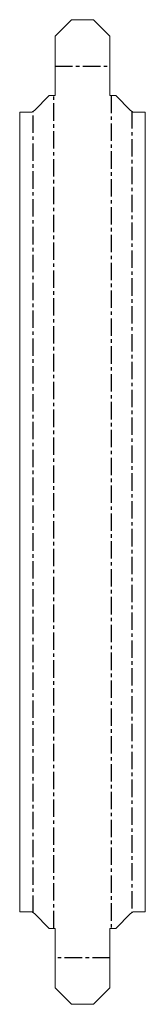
# Model space of a CAD drawing. Header units: millimetres. Extents: x -46 to 46, y -359 to 359.
import ezdxf

# ---------------------------------------------------------------- set-up
doc = ezdxf.new("R2010")
doc.units = ezdxf.units.MM
doc.linetypes.add('CENTERX2', pattern=[20.32, 12.7, -2.54, 2.54, -2.54])

msp = doc.modelspace()

# ---------------------------------------------------------------- linework, layer by layer
at = {"color": 7, "linetype": 'Continuous', "lineweight": 18}
for p, q in [((-8, 359.19), (-20, 347.19)), ((-8, 359.19), (8, 359.19)), ((20, 347.19), (8, 359.19)), ((-20, 303.79), (-20, 347.19)), ((20, 303.79), (20, 347.19)), ((-24.27, 303.79), (-35.01, 293.05)), ((-20, 303.79), (-24.27, 303.79)), ((24.27, 303.79), (20, 303.79)), ((35.01, 293.05), (24.27, 303.79)), ((-45.81, 291.79), (-37.07, 291.79)), ((-45.81, -291.79), (-45.81, 291.79)), ((-35.01, 293.05), (-37.07, 291.79)), ((37.07, 291.79), (35.01, 293.05)), ((37.07, 291.79), (45.81, 291.79)), ((45.81, 291.79), (45.81, -291.79)), ((-37.07, -291.79), (-45.81, -291.79)), ((-37.07, -291.79), (-35.01, -293.05)), ((-35.01, -293.05), (-24.27, -303.79)), ((24.27, -303.79), (35.01, -293.05)), ((35.01, -293.05), (37.07, -291.79)), ((45.81, -291.79), (37.07, -291.79)), ((-24.27, -303.79), (-20, -303.79)), ((-20, -347.19), (-20, -303.79)), ((20, -303.79), (24.27, -303.79)), ((20, -347.19), (20, -303.79)), ((-20, -347.19), (-8, -359.19)), ((8, -359.19), (20, -347.19)), ((8, -359.19), (-8, -359.19))]:
    msp.add_line(p, q, dxfattribs=at)
at = {"color": 7, "linetype": 'CENTERX2'}
for p, q in [((-20, 325.2), (20, 325.2)), ((-21.02, -303.79), (-21.02, 303.79)), ((21.02, 303.79), (21.02, -303.79)), ((-36.04, -292.42), (-36.04, 292.42)), ((36.04, 292.42), (36.04, -292.42)), ((20, -325.2), (-20, -325.2))]:
    msp.add_line(p, q, dxfattribs=at)

doc.saveas('drawing.dxf')
